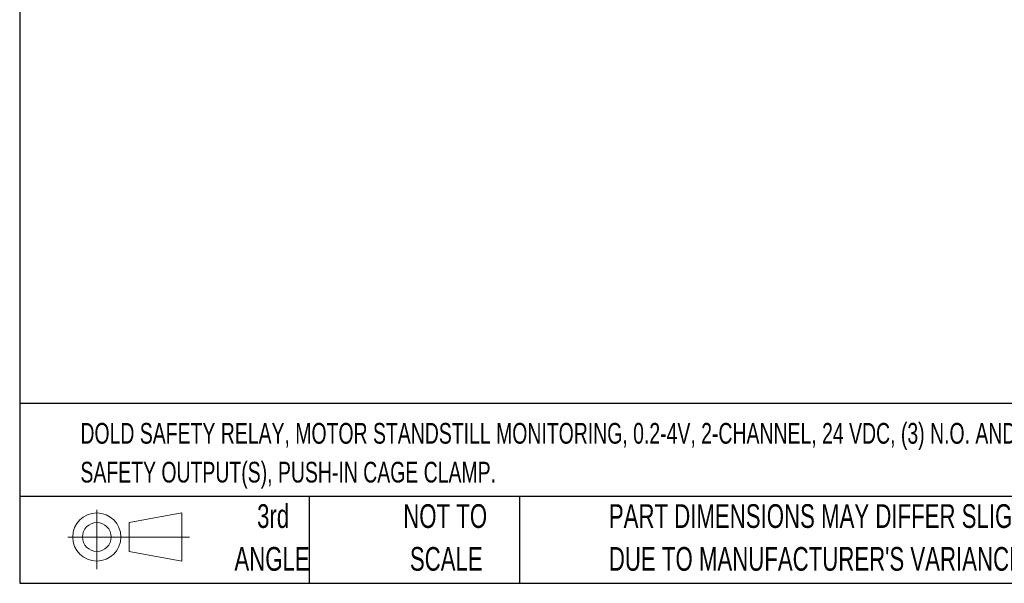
# Model space of a CAD drawing. Header units: millimetres. Extents: x 3 to 274, y 6 to 213.
# Tile 1 of 41: x 3 to 90, y 6 to 57. Entities that reach past the tile are written whole.
import ezdxf

# ---------------------------------------------------------------- set-up
doc = ezdxf.new("R2010")
doc.units = ezdxf.units.MM
doc.layers.add('TEXT', color=140, linetype='Continuous', lineweight=25)
doc.styles.add('SLDTEXTSTYLE0', font='TXT', dxfattribs={"width": 0.7})

# ---------------------------------------------------------------- blocks, each defined once
blk = doc.blocks.new('Block11')
at = {"color": 7, "linetype": 'Continuous', "lineweight": 18}
for p, q in [((2.588, 5.311), (2.588, 0)), ((5.48, 4.167), (10.175, 5.032)), ((10.175, 5.032), (10.175, 0.732)), ((5.48, 1.596), (5.48, 4.167)), ((0, 2.882), (10.874, 2.882)), ((5.48, 1.596), (10.175, 0.732))]:
    blk.add_line(p, q, dxfattribs=at)
for radius in [2.15, 1.286]:
    blk.add_circle((2.588, 2.882), radius, dxfattribs=at)
blk = doc.blocks.new('Block12')
at = {"color": 7, "linetype": 'Continuous'}
blk.add_blockref('Block11', (0, 0), dxfattribs=at)

msp = doc.modelspace()

# ---------------------------------------------------------------- linework, layer by layer
at = {"layer": 'TEXT'}
for p, q in [((2.5456, 212.9214), (2.5456, 6.3005)), ((273.7355, 22.3422), (2.5456, 22.3422)), ((273.7355, 14.0488), (2.5456, 14.0488)), ((28.3732, 14.0488), (28.3732, 6.3005)), ((47.1456, 14.0488), (47.1456, 6.3005)), ((2.5456, 6.3005), (273.7355, 6.3005))]:
    msp.add_line(p, q, dxfattribs=at)

# ---------------------------------------------------------------- block references
msp.add_blockref('Block12', (6.8379, 7.5539), dxfattribs=at)
msp.add_blockref('Block12', (6.8379, 7.5539), dxfattribs=at)

# ---------------------------------------------------------------- texts
at = {"layer": 'TEXT', "style": 'SLDTEXTSTYLE0'}
for s, insert, char_height, attachment_point in [('DOLD SAFETY RELAY, MOTOR STANDSTILL MONITORING, 0.2-4V, 2-CHANNEL, 24 VDC, (3) N.O. AND (1) N.C.', (7.9657, 20.6202), 1.852083, 1), ('SAFETY OUTPUT(S), PUSH-IN CAGE CLAMP.', (7.9657, 17.1508), 1.852083, 1), ('3rd', (25.1625, 13.364), 2.11667, 2), ('NOT TO', (40.5158, 13.364), 2.11667, 2), ('PART DIMENSIONS MAY DIFFER SLIGHTLY', (55.1193, 13.364), 2.116667, 1), ('ANGLE', (25.0649, 9.5418), 2.11667, 2), ('SCALE', (40.6121, 9.5418), 2.11667, 2), ("DUE TO MANUFACTURER'S VARIANCES", (55.1193, 9.5418), 2.116667, 1)]:
    msp.add_mtext(s, dxfattribs=dict(at, insert=insert, char_height=char_height, attachment_point=attachment_point))

doc.saveas('drawing.dxf')
